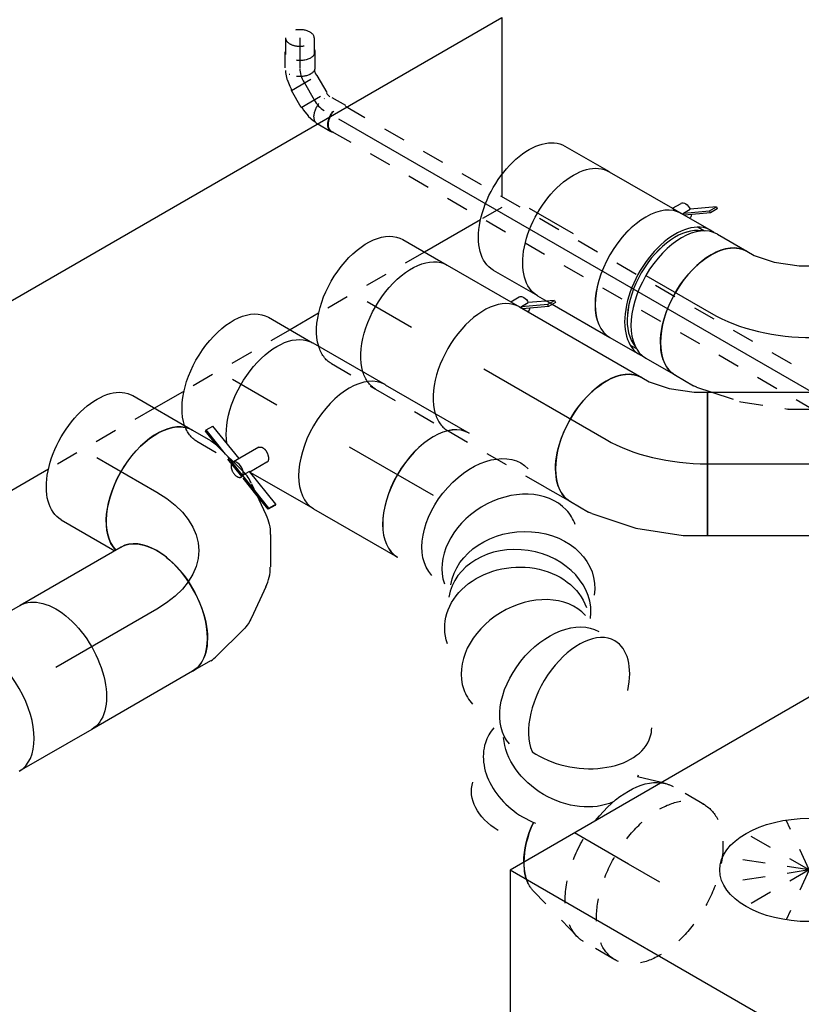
# Model space of a CAD drawing. Extents: x -257677 to 221252, y -185516 to 120782.
# Tile 22 of 171: x -87262 to -86389, y -4672 to -3572. Entities that reach past the tile are written whole.
import ezdxf
from ezdxf.enums import TextEntityAlignment as Align
from ezdxf.lldxf.tags import DXFTag

# ---------------------------------------------------------------- set-up
doc = ezdxf.new("R2010")
doc.units = 0
doc.header["$LTSCALE"] = 50
doc.linetypes.add('STREEPJES', pattern=[0.1, 0.05, -0.05])
doc.layers.get('0').update_dxf_attribs({"linetype": 'CONTINUOUS'})
for name, color, linetype in [('WL524---_D', 153, 'CONTINUOUS'), ('WL524---_HARTLIJN', 8, 'CONTINUOUS'), ('WL570---_TOEVOER', 3, 'CONTINUOUS'), ('WL570---_TOEVOER_HL', 8, 'CONTINUOUS'), ('WL570---_TOEVOER_RST', 2, 'CONTINUOUS'), ('WL570---_TOEVOER_RST_HL', 1, 'CONTINUOUS'), ('WL5911--_D', 2, 'CONTINUOUS'), ('WM570---_TOEVOER_PR', 1, 'CONTINUOUS'), ('WM570---_TOEVOER_RST_PR', 1, 'CONTINUOUS')]:
    doc.layers.add(name, color=color, linetype=linetype)
doc.styles.add('BURO-018', font='ARIAL.TTF', dxfattribs={"height": 63})
doc.styles.add('BURO-025', font='ARIAL.TTF', dxfattribs={"height": 125})
tags = doc.linetypes.add('CENTER2', pattern=[28.575, 19.05, -3.175, 3.175, -3.175]).pattern_tags.tags
tags[10:11] = [DXFTag(74, 4), DXFTag(75, 0), DXFTag(340, '0'), DXFTag(46, 1.0), DXFTag(50, 0.0), DXFTag(44, 0.0), DXFTag(45, 0.0)]
tags[8:9] = [DXFTag(74, 4), DXFTag(75, 0), DXFTag(340, '0'), DXFTag(46, 1.0), DXFTag(50, 0.0), DXFTag(44, 0.0), DXFTag(45, 0.0)]
tags[6:7] = [DXFTag(74, 4), DXFTag(75, 0), DXFTag(340, '0'), DXFTag(46, 1.0), DXFTag(50, 0.0), DXFTag(44, 0.0), DXFTag(45, 0.0)]
tags[4:5] = [DXFTag(74, 4), DXFTag(75, 0), DXFTag(340, '0'), DXFTag(46, 1.0), DXFTag(50, 0.0), DXFTag(44, 0.0), DXFTag(45, 0.0)]

# ---------------------------------------------------------------- blocks, each defined once
blk = doc.blocks.new('*U1949')
at = {"color": 8, "linetype": 'STREEPJES', "ltscale": 10}
for p, q in [((0, 16, 1154.8), (959, 16, 1154.8)), ((0, -16, 1154.8), (903.5, -16, 1154.8))]:
    blk.add_line(p, q, dxfattribs=at)
at = {"color": 0, "ltscale": 10}
for p, q in [((959, 16, 1154.8), (1538.2, 16, 1154.8)), ((903.5, -16, 1154.8), (1553.7, -16, 1154.8))]:
    blk.add_line(p, q, dxfattribs=at)
at = {"color": 8, "linetype": 'STREEPJES', "ltscale": 10, "extrusion": (3.51927e-17, -1.07879e-16, -1)}
blk.add_ellipse((0, 0, 1154.8), major_axis=(0, -16), ratio=0.57735, start_param=0, end_param=3.141593, dxfattribs=at)
at = {"layer": 'WL524---_HARTLIJN', "linetype": 'CENTER2'}
blk.add_line((0, 0, 1154.8), (1566.3, 0, 1154.8), dxfattribs=at)
at = {"layer": 'WL524---_D', "color": 1, "style": 'BURO-018'}
blk.add_attdef('POSNR', text='', height=90, dxfattribs=at).set_placement((0, 0), align=Align.MIDDLE)
blk = doc.blocks.new('*U2074')
at = {"color": 0, "ltscale": 10}
for p, q in [((4.5, 95, 245.7), (17.4, 102.4, 245.7)), ((17.4, 102.4, 245.7), (97.4, -36.1, 245.7)), ((-21.9, 84.7, 245.7), (4.5, 95, 245.7)), ((-54.1, 80, 245.7), (-45, 80, 245.7)), ((-45, 80, 245.7), (-21.9, 84.7, 245.7)), ((73.9, -49.7, 245.7), (97.4, -36.1, 245.7)), ((24, -69.1, 245.7), (73.8, -49.8, 245.7)), ((73.9, -49.7, 245.7), (73.8, -49.8, 245.7)), ((-26.8, -79.6, 245.7), (22.8, -69.4, 245.7)), ((22.8, -69.4, 245.7), (24, -69.1, 245.7)), ((-54.1, -80, 245.7), (-30.8, -80, 245.7))]:
    blk.add_line(p, q, dxfattribs=at)
at = {"color": 0, "ltscale": 10, "extrusion": (1.38778e-17, -1.20185e-16, -1)}
for centre, major_axis, ratio, start_param, end_param in [((-54.1, 0, 245.7), (0, -80), 0.57735, 0, 3.141593), ((-36.9, 0, 245.7), (8.1, -79.9), 0.497511, 6.232846, 6.333525)]:
    blk.add_ellipse(centre, major_axis=major_axis, ratio=ratio, start_param=start_param, end_param=end_param, dxfattribs=at)
at = {"layer": 'WL570---_TOEVOER_HL', "linetype": 'CENTER2'}
blk.add_ellipse((11.2, 113.2, 245.7), major_axis=(138.6, 80), ratio=0.57735, start_param=3.926991, end_param=4.712389, dxfattribs=at)
at = {"layer": 'WM570---_TOEVOER_PR', "color": 1, "style": 'BURO-018'}
blk.add_attdef('POSNR', text='', height=90, dxfattribs=at).set_placement((0, 0), align=Align.MIDDLE)
blk = doc.blocks.new('*U2075')
at = {"color": 0, "ltscale": 10}
for p, q in [((0, 80, 245.7), (725.7, 80, 245.7)), ((0, -80, 245.7), (0, 80, 245.7)), ((725.7, 80, 245.7), (725.7, -80, 245.7)), ((0, -80, 245.7), (725.7, -80, 245.7))]:
    blk.add_line(p, q, dxfattribs=at)
at = {"layer": 'WL570---_TOEVOER_HL', "linetype": 'CENTER2'}
blk.add_line((0, 0, 245.7), (725.7, 0, 245.7), dxfattribs=at)
at = {"layer": 'WM570---_TOEVOER_PR', "color": 1, "style": 'BURO-018'}
blk.add_attdef('POSNR', text='', height=90, dxfattribs=at).set_placement((0, 0), align=Align.MIDDLE)
blk = doc.blocks.new('*U2076')
at = {"color": 0, "ltscale": 10}
for p, q in [((0, 80, 395.6), (157.8, 80, 395.6)), ((125.2, -80, 395.6), (157.8, -80, 395.6))]:
    blk.add_line(p, q, dxfattribs=at)
at = {"color": 8, "linetype": 'STREEPJES', "ltscale": 10}
blk.add_line((0, -80, 395.6), (125.2, -80, 395.6), dxfattribs=at)
at = {"color": 0, "ltscale": 10}
blk.add_ellipse((157.8, 0, 395.6), major_axis=(0, -80), ratio=0.57735, start_param=3.141593, end_param=6.283185, dxfattribs=at)
at = {"layer": 'WL570---_TOEVOER_HL', "linetype": 'CENTER2'}
blk.add_line((0, 0, 395.6), (157.8, 0, 395.6), dxfattribs=at)
at = {"layer": 'WM570---_TOEVOER_PR', "color": 1, "style": 'BURO-018'}
blk.add_attdef('POSNR', text='', height=90, dxfattribs=at).set_placement((0, 0), align=Align.MIDDLE)
blk = doc.blocks.new('*U2080')
at = {"color": 0, "ltscale": 10}
for p, q in [((-24.2, 127.6, 391.2), (-8.5, 145.3, 391.2)), ((-8.5, 145.3, 391.2), (-4, 153.1, 391.2)), ((-46.2, 109.9, 391.2), (-24.2, 127.6, 391.2)), ((-72, 95, 391.2), (-46.2, 109.9, 391.2)), ((-98.4, 84.7, 391.2), (-72, 95, 391.2)), ((-130.6, 80, 391.2), (-121.5, 80, 391.2)), ((-121.5, 80, 391.2), (-98.4, 84.7, 391.2)), ((123, 53, 391.2), (134.6, 73.1, 391.2)), ((108.8, 36.4, 391.2), (120.6, 49.7, 391.2)), ((-103.4, -79.6, 391.2), (-85.9, -76, 391.2)), ((-130.6, -80, 391.2), (-107.4, -80, 391.2))]:
    blk.add_line(p, q, dxfattribs=at)
at = {"color": 8, "linetype": 'STREEPJES', "ltscale": 10}
for p, q in [((87, 11.8, 391.2), (108.8, 36.4, 391.2)), ((86.1, 10.9, 391.2), (87, 11.8, 391.2)), ((44.5, -22.5, 391.2), (86.1, 10.9, 391.2)), ((-2.6, -49.7, 391.2), (44.4, -22.6, 391.2)), ((44.5, -22.5, 391.2), (44.4, -22.6, 391.2)), ((-52.5, -69.1, 391.2), (-2.8, -49.8, 391.2)), ((-2.6, -49.7, 391.2), (-2.8, -49.8, 391.2)), ((-85.9, -76, 391.2), (-53.8, -69.4, 391.2)), ((-53.8, -69.4, 391.2), (-52.5, -69.1, 391.2))]:
    blk.add_line(p, q, dxfattribs=at)
at = {"color": 0, "ltscale": 10, "extrusion": (1.38778e-17, -1.20185e-16, -1)}
for centre, major_axis, ratio, start_param, end_param in [((65.3, 113.1, 391.2), (-69.3, 40), 0.57735, 0, 3.141593), ((-130.6, 0, 391.2), (0, -80), 0.57735, 0, 3.141593), ((56.7, 98.2, 391.2), (65.1, -47), 0.497511, 6.232846, 6.333525), ((-113.4, 0, 391.2), (8.1, -79.9), 0.497511, 6.232846, 6.333525)]:
    blk.add_ellipse(centre, major_axis=major_axis, ratio=ratio, start_param=start_param, end_param=end_param, dxfattribs=at)
at = {"layer": 'WL570---_TOEVOER_HL', "linetype": 'CENTER2'}
blk.add_ellipse((-65.3, 113.1, 391.2), major_axis=(138.6, 80), ratio=0.57735, start_param=3.926991, end_param=5.497787, dxfattribs=at)
at = {"layer": 'WM570---_TOEVOER_PR', "color": 1, "style": 'BURO-018'}
blk.add_attdef('POSNR', text='', height=90, dxfattribs=at).set_placement((0, 0), align=Align.MIDDLE)
blk = doc.blocks.new('*U2081')
at = {"color": 0, "ltscale": 10}
for p, q in [((-42.2, 80, 513.4), (-4.1, 80, 513.4)), ((4.1, 80, 513.4), (42.2, 80, 513.4)), ((-42.2, -80, 513.4), (-4.1, -80, 513.4)), ((4.1, -80, 513.4), (42.2, -80, 513.4))]:
    blk.add_line(p, q, dxfattribs=at)
for centre, major_axis, start_param, end_param in [((-42.2, 0, 513.4), (0, -80), 3.141593, 6.283185), ((-4.1, 0, 513.4), (0, -80), 3.141593, 6.371689), ((4.1, 0, 513.4), (0, -80), 3.141593, 6.283185), ((42.2, 0, 513.4), (0, -80), 3.141593, 6.283185), ((-4.1, 0, 513.4), (0, -80), 3.053089, 3.138451), ((-4.1, 0, 513.4), (0, -76), 3.34014, 6.084638)]:
    blk.add_ellipse(centre, major_axis=major_axis, ratio=0.57735, start_param=start_param, end_param=end_param, dxfattribs=at)
at = {"layer": 'WL570---_TOEVOER_HL', "linetype": 'CENTER2'}
blk.add_line((-42.2, 0, 513.4), (42.2, 0, 513.4), dxfattribs=at)
at = {"layer": 'WM570---_TOEVOER_PR', "color": 1, "style": 'BURO-018'}
blk.add_attdef('POSNR', text='', height=90, dxfattribs=at).set_placement((0, 0), align=Align.MIDDLE)
blk = doc.blocks.new('*U2082')
at = {"color": 2, "ltscale": 10}
for p, q in [((76.8, 105.9, 576.3), (52.7, 89, 576.3)), ((72.4, 98.4, 576.3), (76.8, 105.9, 576.3)), ((78.8, 104.3, 576.3), (74.4, 96.7, 576.3)), ((76.8, 105.9, 576.3), (78.8, 104.3, 576.3)), ((35.2, 80, 576.3), (40.7, 89.6, 576.3)), ((48.4, 81.5, 576.3), (52.7, 89, 576.3)), ((48.9, 81.8, 576.3), (72.4, 98.4, 576.3)), ((74.4, 96.7, 576.3), (50.6, 80, 576.3)), ((74.4, 96.7, 576.3), (72.4, 98.4, 576.3)), ((-46.7, 80, 576.3), (35.2, 80, 576.3)), ((35.2, 80, 576.3), (46.7, 80, 576.3)), ((48.4, 81.5, 576.3), (48.9, 81.8, 576.3)), ((50.2, 80, 576.3), (48.4, 81.5, 576.3)), ((70.5, 76, 576.3), (78.6, 76, 576.3)), ((70.5, -76, 576.3), (78.6, -76, 576.3)), ((-46.7, -80, 576.3), (-34.8, -80, 576.3)), ((-27.6, -80, 576.3), (46.7, -80, 576.3))]:
    blk.add_line(p, q, dxfattribs=at)
at = {"color": 8, "linetype": 'STREEPJES', "ltscale": 10}
blk.add_line((-34.8, -80, 576.3), (-27.6, -80, 576.3), dxfattribs=at)
at = {"color": 2, "ltscale": 10, "extrusion": (9.61481e-17, 5.55112e-17, -1)}
for centre, major_axis, start_param, end_param in [((49, 84.9, 576.3), (-8.26, 4.77), 0, 1.692399), ((-46.7, 0, 576.3), (0, -80), 0, 3.141593), ((49, 84.9, 576.3), (-8.26, 4.77), 2.413666, 3.141593)]:
    blk.add_ellipse(centre, major_axis=major_axis, ratio=0.57735, start_param=start_param, end_param=end_param, dxfattribs=at)
at = {"color": 2, "ltscale": 10}
for centre, major_axis, start_param, end_param in [((46.7, 0, 576.3), (0, -80), 3.141593, 6.283185), ((84.9, 0, 576.3), (0, -76), 3.34014, 6.084638)]:
    blk.add_ellipse(centre, major_axis=major_axis, ratio=0.57735, start_param=start_param, end_param=end_param, dxfattribs=at)
at = {"layer": 'WL570---_TOEVOER', "color": 1, "style": 'BURO-018'}
blk.add_attdef('I', text='', height=90, dxfattribs=at).set_placement((0, 0), align=Align.MIDDLE)
at = {"layer": 'WM570---_TOEVOER_PR', "color": 1, "style": 'BURO-018'}
blk.add_attdef('POSNR', text='', height=90, dxfattribs=at).set_placement((0, 0), align=Align.MIDDLE)
blk = doc.blocks.new('*U2085')
at = {"color": 0, "ltscale": 10}
blk.add_line((354.7, -156.3, 196.2), (355.1, -158.2, 196.2), dxfattribs=at)
for centre, major_axis, ratio, start_param, end_param in [((0, 0, 196.2), (0, -80), 0.57735, 3.141593, 6.283185), ((107.1, -14.4, 196.2), (38.8, 70.7), 0.762474, 0.157137, 2.984456), ((107.1, -14.4, 196.2), (38.8, 70.7), 0.762474, 6.126049, 6.440322), ((146.7, -61, 196.2), (-74.6, -28.8), 0.813174, 3.150448, 6.283185), ((184.7, -105.7, 196.2), (-38.8, -70.7), 0.762474, 3.298729, 6.126049), ((257.2, -119.5, 196.2), (0, -80), 0.57735, 3.141593, 5.876408), ((257.2, -119.5, 196.2), (0, -80), 0.57735, 2.084152, 3.141593), ((268.5, -136.6, 196.2), (75.2, 28.8), 0.648907, 6.185574, 6.380797), ((268.5, -136.6, 196.2), (75.2, 28.8), 0.648907, 4.077663, 6.185574), ((184.7, -105.7, 196.2), (-38.8, -70.7), 0.762474, 6.126049, 6.440322), ((268.4, -200.2, 196.2), (-80.7, -0.8), 0.75839, 6.12615, 6.440221), ((268.4, -200.2, 196.2), (-80.7, -0.8), 0.75839, 0.157036, 1.733969), ((325.4, -248, 196.2), (0, -80), 0.57735, 4.87262, 5.494037)]:
    blk.add_ellipse(centre, major_axis=major_axis, ratio=ratio, start_param=start_param, end_param=end_param, dxfattribs=at)
at = {"color": 0, "ltscale": 10, "extrusion": (1.38778e-17, -1.20185e-16, -1)}
for centre, major_axis, ratio, start_param, end_param in [((60.3, 0, 196.2), (11.9, 79.6), 0.653907, 3.239156, 6.380748), ((139.3, -41.9, 196.2), (-66, -46.7), 0.806665, 0.201385, 3.342977), ((153.8, -79.4, 196.2), (66, 46.7), 0.806665, 2.940208, 6.081801), ((229.6, -119.5, 196.2), (-11.9, -79.6), 0.653907, 0.097563, 3.04403), ((275.1, -166.7, 196.2), (-80.7, -0.8), 0.75839, 3.65711, 5.812975), ((275.3, -231.6, 196.2), (-75.2, -28.8), 0.648907, 5.287758, 6.380797)]:
    blk.add_ellipse(centre, major_axis=major_axis, ratio=ratio, start_param=start_param, end_param=end_param, dxfattribs=at)
at = {"color": 8, "linetype": 'STREEPJES', "ltscale": 10}
blk.add_ellipse((325.4, -248, 196.2), major_axis=(0, -80), ratio=0.57735, start_param=5.494037, end_param=6.116426, dxfattribs=at)
at = {"layer": 'WM570---_TOEVOER_PR', "color": 1, "style": 'BURO-018'}
blk.add_attdef('POSNR', text='', height=90, dxfattribs=at).set_placement((0, 0), align=Align.MIDDLE)
blk = doc.blocks.new('*U2086')
at = {"color": 0, "ltscale": 10}
for p, q in [((0, 80, 272.8), (108.4, 80, 272.8)), ((0, -80, 272.8), (108.4, -80, 272.8))]:
    blk.add_line(p, q, dxfattribs=at)
blk.add_ellipse((108.4, 0, 272.8), major_axis=(0, -80), ratio=0.57735, start_param=3.141593, end_param=6.283185, dxfattribs=at)
at = {"layer": 'WL570---_TOEVOER_HL', "linetype": 'CENTER2'}
blk.add_line((0, 0, 272.8), (108.4, 0, 272.8), dxfattribs=at)
at = {"layer": 'WM570---_TOEVOER_PR', "color": 1, "style": 'BURO-018'}
blk.add_attdef('POSNR', text='', height=90, dxfattribs=at).set_placement((0, 0), align=Align.MIDDLE)
blk = doc.blocks.new('*U2087')
at = {"color": 8, "linetype": 'STREEPJES', "ltscale": 10}
for p, q in [((-40.4, 100, -75.1), (0, 100, -75.1)), ((9.6, 98.6, -75.1), (77.2, 78.9, -75.1)), ((9.6, -98.6, -75.1), (13.5, -97.5, -75.1)), ((-40.4, -100, -75.1), (0, -100, -75.1))]:
    blk.add_line(p, q, dxfattribs=at)
at = {"color": 0, "ltscale": 10}
blk.add_line((13.5, -97.5, -75.1), (39.9, -89.8, -75.1), dxfattribs=at)
at = {"color": 8, "linetype": 'STREEPJES', "ltscale": 10, "extrusion": (-1.38778e-17, -8.01234e-18, -1)}
for centre, major_axis, start_param, end_param in [((-40.4, 0, -75.1), (0, 100), 0, 6.280044), ((0, 0, -75.1), (0, 100), 0, 1.810949), ((0, 0, -75.1), (0, 100), 0, 1.810949), ((0, 0, -75.1), (0, 100), 0, 1.810949), ((69.6, 0, -75.1), (0, 80), 0.166759, 0.789148), ((69.6, 0, -75.1), (0, 80), 0.166759, 0.789148), ((0, 0, -75.1), (0, 100), 2.90144, 3.141593), ((0, 0, -75.1), (0, 100), 2.90144, 3.141593), ((0, 0, -75.1), (0, 100), 2.90144, 3.141593)]:
    blk.add_ellipse(centre, major_axis=major_axis, ratio=0.57735, start_param=start_param, end_param=end_param, dxfattribs=at)
at = {"color": 0, "ltscale": 10, "extrusion": (-1.38778e-17, -8.01234e-18, -1)}
for centre, major_axis, start_param, end_param in [((69.6, 0, -75.1), (0, 80), 0.789148, 1.410565), ((69.6, 0, -75.1), (0, 80), 0.789148, 1.410565), ((0, 0, -75.1), (0, 100), 1.810949, 2.90144), ((0, 0, -75.1), (0, 100), 1.810949, 2.90144), ((0, 0, -75.1), (0, 100), 1.810949, 2.90144)]:
    blk.add_ellipse(centre, major_axis=major_axis, ratio=0.57735, start_param=start_param, end_param=end_param, dxfattribs=at)
at = {"layer": 'WL570---_TOEVOER_RST_HL', "linetype": 'CENTER2'}
for p, q in [((-40.4, 0, -75.1), (0, 0, -75.1)), ((0, 0, -75.1), (69.6, 0, -75.1))]:
    blk.add_line(p, q, dxfattribs=at)
blk.add_circle((69.6, 0, -75.1), 0.075, dxfattribs=at)
at = {"layer": 'WM570---_TOEVOER_RST_PR', "color": 1, "style": 'BURO-018'}
blk.add_attdef('POSNR', text='', height=90, dxfattribs=at).set_placement((0, 0), align=Align.MIDDLE)
blk = doc.blocks.new('*U2088')
at = {"color": 0, "ltscale": 10}
for p, q in [((0, 80, 649.7), (57, 80, 649.7)), ((0, -80, 649.7), (57, -80, 649.7))]:
    blk.add_line(p, q, dxfattribs=at)
at = {"color": 0, "ltscale": 10, "extrusion": (3.51927e-17, -1.07879e-16, -1)}
blk.add_ellipse((0, 0, 649.7), major_axis=(0, -80), ratio=0.57735, start_param=0, end_param=3.141593, dxfattribs=at)
at = {"layer": 'WL570---_TOEVOER_HL', "linetype": 'CENTER2'}
blk.add_line((0, 0, 649.7), (57, 0, 649.7), dxfattribs=at)
at = {"layer": 'WM570---_TOEVOER_PR', "color": 1, "style": 'BURO-018'}
blk.add_attdef('POSNR', text='', height=90, dxfattribs=at).set_placement((0, 0), align=Align.MIDDLE)
blk = doc.blocks.new('*U2089')
at = {"color": 0, "ltscale": 10}
blk.add_line((0, 80, 502), (57, 80, 502), dxfattribs=at)
at = {"color": 8, "linetype": 'STREEPJES', "ltscale": 10}
blk.add_line((0, -80, 502), (57, -80, 502), dxfattribs=at)
at = {"color": 0, "ltscale": 10, "extrusion": (3.51927e-17, -1.07879e-16, -1)}
blk.add_ellipse((0, 0, 502), major_axis=(0, -80), ratio=0.57735, start_param=0.495696, end_param=3.141593, dxfattribs=at)
at = {"color": 8, "linetype": 'STREEPJES', "ltscale": 10, "extrusion": (3.51927e-17, -1.07879e-16, -1)}
blk.add_ellipse((0, 0, 502), major_axis=(0, -80), ratio=0.57735, start_param=0, end_param=0.495696, dxfattribs=at)
at = {"layer": 'WL570---_TOEVOER_HL', "linetype": 'CENTER2'}
blk.add_line((0, 0, 502), (57, 0, 502), dxfattribs=at)
at = {"layer": 'WM570---_TOEVOER_PR', "color": 1, "style": 'BURO-018'}
blk.add_attdef('POSNR', text='', height=90, dxfattribs=at).set_placement((0, 0), align=Align.MIDDLE)
blk = doc.blocks.new('*U2090')
at = {"color": 2, "ltscale": 10}
for p, q in [((76.8, 105.9, 428.6), (52.7, 89, 428.6)), ((72.4, 98.4, 428.6), (76.8, 105.9, 428.6)), ((78.8, 104.3, 428.6), (74.4, 96.7, 428.6)), ((76.8, 105.9, 428.6), (78.8, 104.3, 428.6)), ((35.2, 80, 428.6), (40.7, 89.6, 428.6)), ((48.4, 81.5, 428.6), (72.4, 98.4, 428.6)), ((48.4, 81.5, 428.6), (52.7, 89, 428.6)), ((74.4, 96.7, 428.6), (50.6, 80, 428.6)), ((74.4, 96.7, 428.6), (72.4, 98.4, 428.6)), ((-46.7, 80, 428.6), (35.2, 80, 428.6)), ((35.2, 80, 428.6), (46.7, 80, 428.6)), ((47.9, 81.1, 428.6), (48.4, 81.5, 428.6)), ((50.2, 80, 428.6), (48.4, 81.5, 428.6))]:
    blk.add_line(p, q, dxfattribs=at)
at = {"color": 8, "linetype": 'STREEPJES', "ltscale": 10}
blk.add_line((-46.7, -80, 428.6), (46.7, -80, 428.6), dxfattribs=at)
at = {"color": 2, "ltscale": 10, "extrusion": (9.61481e-17, 5.55112e-17, -1)}
for centre, major_axis, start_param, end_param in [((49, 84.9, 428.6), (-8.26, 4.77), 0, 1.692399), ((-46.7, 0, 428.6), (0, -80), 0.495696, 3.141593), ((49, 84.9, 428.6), (-8.26, 4.77), 2.413666, 3.141593)]:
    blk.add_ellipse(centre, major_axis=major_axis, ratio=0.57735, start_param=start_param, end_param=end_param, dxfattribs=at)
at = {"color": 2, "ltscale": 10}
blk.add_ellipse((46.7, 0, 428.6), major_axis=(0, -80), ratio=0.57735, start_param=3.141593, end_param=5.787489, dxfattribs=at)
at = {"color": 8, "linetype": 'STREEPJES', "ltscale": 10, "extrusion": (9.61481e-17, 5.55112e-17, -1)}
blk.add_ellipse((-46.7, 0, 428.6), major_axis=(0, -80), ratio=0.57735, start_param=0, end_param=0.495696, dxfattribs=at)
at = {"color": 8, "linetype": 'STREEPJES', "ltscale": 10}
blk.add_ellipse((46.7, 0, 428.6), major_axis=(0, -80), ratio=0.57735, start_param=5.787489, end_param=6.283185, dxfattribs=at)
at = {"layer": 'WL570---_TOEVOER', "color": 1, "style": 'BURO-018'}
blk.add_attdef('I', text='', height=90, dxfattribs=at).set_placement((0, 0), align=Align.MIDDLE)
at = {"layer": 'WM570---_TOEVOER_PR', "color": 1, "style": 'BURO-018'}
blk.add_attdef('POSNR', text='', height=90, dxfattribs=at).set_placement((0, 0), align=Align.MIDDLE)
blk = doc.blocks.new('*U2091')
at = {"color": 2, "ltscale": 10}
for p, q in [((-46.7, 80, 305.9), (46.7, 80, 305.9)), ((-40.5, -51.1, 305.9), (-56.9, -79.5, 305.9)), ((-101.2, -65.4, 305.9), (-101.1, -63.8, 305.9)), ((-82.8, -72.6, 305.9), (-101.2, -65.4, 305.9)), ((-101.1, -63.8, 305.9), (-96.7, -56.3, 305.9)), ((-68.8, -76.3, 305.9), (-101.1, -63.8, 305.9)), ((-53.2, -73.1, 305.9), (-96.7, -56.3, 305.9)), ((-24.3, -61.1, 305.9), (-35.2, -80, 305.9)), ((-36, -79.8, 305.9), (-38.7, -84.5, 305.9)), ((7.6, -96.7, 305.9), (-36, -79.8, 305.9)), ((-35.2, -80, 305.9), (46.7, -80, 305.9)), ((3.3, -104.3, 305.9), (-20.3, -95.1, 305.9)), ((3.1, -105.9, 305.9), (-15, -98.9, 305.9)), ((7.5, -98.4, 305.9), (3.1, -105.9, 305.9)), ((3.3, -104.3, 305.9), (7.6, -96.7, 305.9)), ((7.6, -96.7, 305.9), (7.5, -98.4, 305.9)), ((3.1, -105.9, 305.9), (3.3, -104.3, 305.9))]:
    blk.add_line(p, q, dxfattribs=at)
at = {"color": 8, "linetype": 'STREEPJES', "ltscale": 10}
for p, q in [((-40.5, -89, 305.9), (-82.8, -72.6, 305.9)), ((-41.2, -87, 305.9), (-68.8, -76.3, 305.9)), ((-56.9, -79.5, 305.9), (-57.3, -80.1, 305.9)), ((-56.8, -79.5, 305.9), (-57.3, -80.1, 305.9)), ((-40.3, -87.4, 305.9), (-41.2, -87, 305.9)), ((-40.3, -87.4, 305.9), (-40.5, -89, 305.9)), ((-38.7, -84.5, 305.9), (-40.3, -87.4, 305.9)), ((-20.3, -95.1, 305.9), (-40.3, -87.4, 305.9)), ((-40.4, -89, 305.9), (-40.7, -89.6, 305.9)), ((-15, -98.9, 305.9), (-40.5, -89, 305.9))]:
    blk.add_line(p, q, dxfattribs=at)
at = {"color": 2, "ltscale": 10, "extrusion": (1.23904e-16, 7.43708e-18, -1)}
blk.add_ellipse((-46.7, 0, 305.9), major_axis=(0, -80), ratio=0.57735, start_param=0.616085, end_param=3.141593, dxfattribs=at)
at = {"color": 2, "ltscale": 10}
for centre, major_axis, start_param, end_param in [((46.7, 0, 305.9), (0, -80), 3.141593, 6.283185), ((-49, -84.9, 305.9), (-8.26, 4.77), 4.134762, 6.159054)]:
    blk.add_ellipse(centre, major_axis=major_axis, ratio=0.57735, start_param=start_param, end_param=end_param, dxfattribs=at)
at = {"color": 8, "linetype": 'STREEPJES', "ltscale": 10}
for start_param, end_param in [(0, 3.141593), (3.141593, 4.134762)]:
    blk.add_ellipse((-49, -84.9, 305.9), major_axis=(-8.26, 4.77), ratio=0.57735, start_param=start_param, end_param=end_param, dxfattribs=at)
at = {"color": 2, "ltscale": 10}
blk.add_spline([(-40.5, -51.1, 305.9), (-40, -50.7, 305.9), (-39.5, -50.3, 305.9), (-39, -50, 305.9), (-38.3, -49.7, 305.9), (-37.6, -49.5, 305.9), (-36.9, -49.4, 305.9), (-36.1, -49.4, 305.9), (-35.3, -49.5, 305.9), (-34.5, -49.6, 305.9), (-33.6, -49.8, 305.9), (-32.8, -50.1, 305.9), (-31.9, -50.5, 305.9), (-31, -50.9, 305.9), (-30.2, -51.3, 305.9), (-29.4, -51.9, 305.9), (-28.6, -52.4, 305.9), (-27.9, -53, 305.9), (-27.2, -53.7, 305.9), (-26.5, -54.3, 305.9), (-25.9, -55, 305.9), (-25.4, -55.7, 305.9), (-25, -56.4, 305.9), (-24.6, -57.1, 305.9), (-24.3, -57.7, 305.9), (-24.1, -58.4, 305.9), (-23.9, -59, 305.9), (-23.9, -59.6, 305.9), (-23.9, -60.2, 305.9), (-24.1, -60.7, 305.9), (-24.3, -61.1, 305.9)], degree=3, dxfattribs=at)
at = {"layer": 'WL570---_TOEVOER', "color": 1, "style": 'BURO-018'}
blk.add_attdef('I', text='', height=90, dxfattribs=at).set_placement((0, 0), align=Align.MIDDLE)
at = {"layer": 'WM570---_TOEVOER_PR', "color": 1, "style": 'BURO-018'}
blk.add_attdef('POSNR', text='', height=90, dxfattribs=at).set_placement((0, 0), align=Align.MIDDLE)
blk = doc.blocks.new('*U2092')
at = {"color": 0, "ltscale": 10}
blk.add_line((0, 80, 379.2), (57, 80, 379.2), dxfattribs=at)
at = {"color": 8, "linetype": 'STREEPJES', "ltscale": 10}
blk.add_line((0, -80, 379.2), (40.1, -80, 379.2), dxfattribs=at)
at = {"color": 0, "ltscale": 10, "extrusion": (1.38778e-17, -1.20185e-16, -1)}
blk.add_ellipse((0, 0, 379.2), major_axis=(0, -80), ratio=0.57735, start_param=0.461727, end_param=3.141593, dxfattribs=at)
at = {"color": 8, "linetype": 'STREEPJES', "ltscale": 10, "extrusion": (1.38778e-17, -1.20185e-16, -1)}
blk.add_ellipse((0, 0, 379.2), major_axis=(0, -80), ratio=0.57735, start_param=0, end_param=0.461727, dxfattribs=at)
at = {"layer": 'WL570---_TOEVOER_HL', "linetype": 'CENTER2'}
blk.add_line((0, 0, 379.2), (57, 0, 379.2), dxfattribs=at)
at = {"layer": 'WM570---_TOEVOER_PR', "color": 1, "style": 'BURO-018'}
blk.add_attdef('POSNR', text='', height=90, dxfattribs=at).set_placement((0, 0), align=Align.MIDDLE)
blk = doc.blocks.new('*U2094')
at = {"color": 2, "ltscale": 10}
for p, q in [((-46.7, 80, -109.1), (46.7, 80, -109.1)), ((-46.7, -80, -109.1), (35.2, -80, -109.1)), ((-7.6, -96.7, -109.1), (35.2, -80.1, -109.1)), ((36, -81.5, -109.1), (-7.5, -98.4, -109.1)), ((35.2, -80, -109.1), (40.7, -89.6, -109.1)), ((35.2, -80, -109.1), (46.7, -80, -109.1)), ((56.3, -80, -109.1), (57.7, -82.3, -109.1)), ((63.7, -80, -109.1), (57.7, -82.3, -109.1)), ((-7.5, -98.4, -109.1), (-7.6, -96.7, -109.1)), ((-3.1, -105.9, -109.1), (-7.5, -98.4, -109.1)), ((40.4, -89, -109.1), (-3.1, -105.9, -109.1))]:
    blk.add_line(p, q, dxfattribs=at)
at = {"color": 2, "ltscale": 10, "extrusion": (-1.37781e-16, -1.65999e-17, -1)}
for centre, major_axis, start_param in [((-46.7, 0, -109.1), (0, -80), 0), ((49, -84.9, -109.1), (8.26, 4.77), 0.401996)]:
    blk.add_ellipse(centre, major_axis=major_axis, ratio=0.57735, start_param=start_param, end_param=3.141593, dxfattribs=at)
at = {"color": 2, "ltscale": 10}
blk.add_ellipse((46.7, 0, -109.1), major_axis=(0, -80), ratio=0.57735, start_param=3.141593, end_param=6.283185, dxfattribs=at)
at = {"layer": 'WL570---_TOEVOER', "color": 1, "style": 'BURO-018'}
blk.add_attdef('I', text='', height=90, dxfattribs=at).set_placement((0, 0), align=Align.MIDDLE)
at = {"layer": 'WM570---_TOEVOER_PR', "color": 1, "style": 'BURO-018'}
blk.add_attdef('POSNR', text='', height=90, dxfattribs=at).set_placement((0, 0), align=Align.MIDDLE)
blk = doc.blocks.new('*U2095')
at = {"color": 0, "ltscale": 10}
for p, q in [((0, 80, 16.1), (130.2, 80, 16.1)), ((0, -80, 16.1), (130.2, -80, 16.1))]:
    blk.add_line(p, q, dxfattribs=at)
at = {"color": 0, "ltscale": 10, "extrusion": (-1.03585e-16, -4.2938e-18, -1)}
blk.add_ellipse((0, 0, 16.1), major_axis=(0, -80), ratio=0.57735, start_param=0, end_param=3.141593, dxfattribs=at)
at = {"layer": 'WL570---_TOEVOER_HL', "linetype": 'CENTER2'}
blk.add_line((0, 0, 16.1), (130.2, 0, 16.1), dxfattribs=at)
at = {"layer": 'WM570---_TOEVOER_PR', "color": 1, "style": 'BURO-018'}
blk.add_attdef('POSNR', text='', height=90, dxfattribs=at).set_placement((0, 0), align=Align.MIDDLE)
blk = doc.blocks.new('*U2098')
at = {"color": 0, "ltscale": 10}
for p, q in [((0, 80, 255.4), (77.2, 80, 255.4)), ((0, -80, 255.4), (69.3, -80, 255.4))]:
    blk.add_line(p, q, dxfattribs=at)
at = {"color": 0, "ltscale": 10, "extrusion": (1.38778e-17, -1.20185e-16, -1)}
blk.add_ellipse((0, 0, 255.4), major_axis=(0, -80), ratio=0.57735, start_param=0, end_param=3.141593, dxfattribs=at)
at = {"color": 0, "ltscale": 10}
blk.add_ellipse((77.2, 0, 255.4), major_axis=(0, -80), ratio=0.57735, start_param=3.141593, end_param=6.123637, dxfattribs=at)
at = {"layer": 'WL570---_TOEVOER_HL', "linetype": 'CENTER2'}
blk.add_line((0, 0, 255.4), (77.2, 0, 255.4), dxfattribs=at)
at = {"layer": 'WM570---_TOEVOER_PR', "color": 1, "style": 'BURO-018'}
blk.add_attdef('POSNR', text='', height=90, dxfattribs=at).set_placement((0, 0), align=Align.MIDDLE)
blk = doc.blocks.new('*U2099')
at = {"color": 0, "ltscale": 10}
for p, q in [((-130.6, 80, 108.5), (-107.4, 80, 108.5)), ((-98.6, 78.8, 108.5), (-58.1, 68, 108.5)), ((-43.6, 61.2, 108.5), (-12.5, 39.3, 108.5)), ((2.8, 22.7, 108.5), (21, -8.9, 108.5)), ((27.8, -30.5, 108.5), (31.2, -68.4, 108.5)), ((29.8, -84.3, 108.5), (19, -124.8, 108.5)), ((15.6, -133, 108.5), (4, -153.1, 108.5))]:
    blk.add_line(p, q, dxfattribs=at)
at = {"color": 0, "ltscale": 10, "extrusion": (3.51927e-17, -1.07879e-16, -1)}
for centre, major_axis, ratio, start_param, end_param in [((-130.6, 0, 108.5), (0, -80), 0.57735, 0.159548, 3.141593), ((-113.4, 0, 108.5), (10.5, 79.7), 0.646887, 6.198226, 6.368145), ((-63.5, -22.6, 108.5), (-59.5, -54.4), 0.803023, 2.966153, 3.317032), ((-49, -69.5, 108.5), (80.2, -6.9), 0.750739, 6.150885, 6.415485)]:
    blk.add_ellipse(centre, major_axis=major_axis, ratio=ratio, start_param=start_param, end_param=end_param, dxfattribs=at)
at = {"color": 0, "ltscale": 10}
for centre, major_axis, ratio, start_param, end_param in [((-84.7, -7.7, 108.5), (34.1, 73), 0.750739, 6.150885, 6.415485), ((-51.3, -43.7, 108.5), (-76.9, -24.3), 0.803023, 2.966153, 3.317032), ((-65.3, -113.1, 108.5), (-69.3, 40), 0.57735, 3.141593, 6.283185), ((-56.7, -98.2, 108.5), (74.3, -30.8), 0.646887, 6.198226, 6.368145)]:
    blk.add_ellipse(centre, major_axis=major_axis, ratio=ratio, start_param=start_param, end_param=end_param, dxfattribs=at)
at = {"layer": 'WL570---_TOEVOER_HL', "linetype": 'CENTER2', "extrusion": (3.51927e-17, -1.07879e-16, -1)}
blk.add_ellipse((-196, -113.1, 108.5), major_axis=(138.6, 80), ratio=0.57735, start_param=5.497787, end_param=7.068583, dxfattribs=at)
at = {"layer": 'WM570---_TOEVOER_PR', "color": 1, "style": 'BURO-018'}
blk.add_attdef('POSNR', text='', height=90, dxfattribs=at).set_placement((0, 0), align=Align.MIDDLE)
blk = doc.blocks.new('*U2159')
at = {"color": 0, "ltscale": 10}
for p, q in [((-225.4, 278.6, -227.2), (-345.8, 70, -227.2)), ((160.8, 278.6, -227.2), (-225.4, 278.6, -227.2)), ((-32.3, -55.9, -227.2), (-225.4, 278.6, -227.2)), ((354, -55.9, -227.2), (160.8, 278.6, -227.2)), ((-430.7, 95.5, -227.2), (-428.7, 99, -227.2)), ((-430.7, 95.5, -227.2), (-207.8, -290.6, -227.2)), ((-329, 99, -227.2), (-428.7, 99, -227.2)), ((-428.7, 99, -227.2), (-203.7, -290.6, -227.2)), ((-345.8, 70, -227.2), (-152.7, -264.5, -227.2)), ((-152.7, -264.5, -227.2), (-32.3, -55.9, -227.2)), ((354, -55.9, -227.2), (-32.3, -55.9, -227.2)), ((233.5, -264.5, -227.2), (354, -55.9, -227.2)), ((282.1, -290.6, -227.2), (250.3, -235.5, -227.2)), ((-152.7, -264.5, -227.2), (233.5, -264.5, -227.2))]:
    blk.add_line(p, q, dxfattribs=at)
at = {"color": 8, "linetype": 'STREEPJES', "ltscale": 10}
for p, q in [((64.3, 111.4, -227.2), (23.5, 182.1, -227.2)), ((64.3, 111.4, -227.2), (-11.9, 172.6, -227.2)), ((64.3, 111.4, -227.2), (69.8, 172.6, -227.2)), ((64.3, 111.4, -227.2), (-26.8, 146.7, -227.2)), ((64.3, 111.4, -227.2), (114.6, 146.7, -227.2)), ((64.3, 111.4, -227.2), (-17.4, 111.4, -227.2)), ((64.3, 111.4, -227.2), (14, 76, -227.2)), ((64.3, 111.4, -227.2), (58.8, 50.1, -227.2)), ((64.3, 111.4, -227.2), (105.1, 40.7, -227.2)), ((64.3, 111.4, -227.2), (140.5, 50.1, -227.2)), ((64.3, 111.4, -227.2), (155.4, 76, -227.2)), ((64.3, 111.4, -227.2), (145.9, 111.4, -227.2)), ((-207.8, -290.6, -227.2), (-187.8, -325.3, -227.2)), ((-203.7, -290.6, -227.2), (-185.8, -321.7, -227.2)), ((300.1, -321.7, -227.2), (282.1, -290.6, -227.2)), ((-185.8, -321.7, -227.2), (-187.8, -325.3, -227.2)), ((-187.8, -325.3, -227.2), (298, -325.3, -227.2)), ((-185.8, -321.7, -227.2), (300.1, -321.7, -227.2)), ((298, -325.3, -227.2), (300.1, -321.7, -227.2))]:
    blk.add_line(p, q, dxfattribs=at)
at = {"color": 0, "ltscale": 10}
blk.add_ellipse((64.3, 111.4, -227.2), major_axis=(86.6, -50), ratio=0.57735, dxfattribs=at)
at = {"layer": 'WL570---_TOEVOER_RST_HL', "linetype": 'CENTER2'}
blk.add_circle((0, 0, -227.2), 0.075, dxfattribs=at)
at = {"layer": 'WL570---_TOEVOER_RST', "color": 1, "style": 'BURO-018'}
for tag in ['MC', 'Q']:
    blk.add_attdef(tag, text='', height=90, dxfattribs=at).set_placement((0, 0), align=Align.MIDDLE)
at = {"layer": 'WM570---_TOEVOER_RST_PR', "color": 1, "style": 'BURO-018'}
blk.add_attdef('POSNR', text='', height=90, dxfattribs=at).set_placement((0, 0), align=Align.MIDDLE)
blk = doc.blocks.new('*U2161')
at = {"color": 8, "linetype": 'STREEPJES', "ltscale": 10}
for p, q in [((14.2, 27.6, 1173.3), (-1.3, 18.6, 1173.3)), ((-9, 16, 1173.3), (-7.5, 16, 1173.3)), ((-7.5, 16, 1173.3), (-4.4, 16.5, 1173.3)), ((-4.4, 16.5, 1173.3), (-3.2, 16.9, 1173.3)), ((-4.8, 10.9, 1173.3), (-4.8, 10.3, 1173.3)), ((7.1, -9.6, 1173.3), (6.5, -9.3, 1173.3)), ((31, -1.5, 1173.3), (15.5, -10.5, 1173.3)), ((-9, -16, 1173.3), (-5.1, -16, 1173.3)), ((-5, -16, 1173.3), (3, -14.8, 1173.3)), ((3, -14.8, 1173.3), (3.3, -14.7, 1173.3)), ((3.3, -14.7, 1173.3), (10.7, -12.2, 1173.3)), ((11.4, -11.9, 1173.3), (10.7, -12.2, 1173.3)), ((11.4, -11.9, 1173.3), (12.5, -11.3, 1173.3))]:
    blk.add_line(p, q, dxfattribs=at)
at = {"color": 8, "linetype": 'STREEPJES', "ltscale": 10, "extrusion": (-2.4037e-17, 1.38778e-17, -1)}
for centre, start_param, end_param in [((22.6, 13.1, 1173.3), 0, 3.451437), ((7.1, 4.1, 1173.3), 0, 3.141593), ((22.6, 13.1, 1173.3), 5.973341, 6.280044)]:
    blk.add_ellipse(centre, major_axis=(8.4, -14.5), ratio=0.57735, start_param=start_param, end_param=end_param, dxfattribs=at)
at = {"layer": 'WL524---_HARTLIJN', "linetype": 'CENTER2'}
blk.add_line((-31, 0, 1173.3), (-9.2, 0, 1173.3), dxfattribs=at)
blk.add_ellipse((-9.2, 12.8, 1173.3), major_axis=(-22.2, 0), ratio=0.57735, start_param=1.570796, end_param=2.356194, dxfattribs=at)
at = {"layer": 'WL524---_D', "color": 1, "style": 'BURO-018'}
blk.add_attdef('POSNR', text='', height=90, dxfattribs=at).set_placement((0, 0), align=Align.MIDDLE)
blk = doc.blocks.new('*U2162')
at = {"color": 8, "linetype": 'STREEPJES', "ltscale": 10}
for p, q in [((0, 16, 1143.8), (18.5, 16, 1143.8)), ((0, -16, 1143.8), (18.5, -16, 1143.8))]:
    blk.add_line(p, q, dxfattribs=at)
for start_param, end_param in [(0, 3.141593), (3.141593, 6.283185)]:
    blk.add_ellipse((0, 0, 1143.8), major_axis=(0, 16), ratio=0.57735, start_param=start_param, end_param=end_param, dxfattribs=at)
at = {"layer": 'WL524---_HARTLIJN', "linetype": 'CENTER2'}
blk.add_line((0, 0, 1143.8), (33.5, 0, 1143.8), dxfattribs=at)
at = {"layer": 'WL524---_D', "color": 1, "style": 'BURO-018'}
blk.add_attdef('POSNR', text='', height=90, dxfattribs=at).set_placement((0, 0), align=Align.MIDDLE)
blk = doc.blocks.new('*U2163')
at = {"color": 8, "linetype": 'STREEPJES', "ltscale": 10}
for p, q in [((19.3, 30.5, 1173.3), (0.3, 19.5, 1173.3)), ((36.1, 1.5, 1173.3), (19.3, 30.5, 1173.3)), ((-26.1, 16.8, 1173.3), (-8.2, 16.8, 1173.3)), ((-5.6, 16.2, 1173.3), (-4.4, 16.5, 1173.3)), ((-4.4, 16.5, 1173.3), (-1.5, 17.6, 1173.3)), ((-1.5, 17.6, 1173.3), (0, 18.5, 1173.3)), ((-1.3, 11.9, 1173.3), (-1, 11.3, 1173.3)), ((0.3, 19.5, 1173.3), (0, 18.5, 1173.3)), ((17.1, -9.5, 1173.3), (0.3, 19.5, 1173.3)), ((36.1, 1.5, 1173.3), (17.1, -9.5, 1173.3)), ((12.4, -11.3, 1173.3), (16, -9.3, 1173.3)), ((17.1, -9.5, 1173.3), (16, -9.3, 1173.3)), ((-26.1, -16.8, 1173.3), (-8.2, -16.8, 1173.3)), ((-5.2, -16, 1173.3), (-3.9, -16, 1173.3)), ((-3.9, -16, 1173.3), (-3.1, -15.9, 1173.3)), ((-3.1, -15.9, 1173.3), (4.5, -14.4, 1173.3)), ((-1.3, -11.9, 1173.3), (-1, -11.3, 1173.3)), ((4.8, -14.3, 1173.3), (4.5, -14.4, 1173.3)), ((4.8, -14.3, 1173.3), (12.4, -11.3, 1173.3))]:
    blk.add_line(p, q, dxfattribs=at)
at = {"color": 8, "linetype": 'STREEPJES', "ltscale": 10, "extrusion": (5.55112e-17, 6.16298e-33, -1)}
for centre, start_param, end_param in [((-26.1, 0, 1173.3), 0, 3.451437), ((-26.1, 0, 1173.3), 5.973341, 6.280044), ((-8.2, 0, 1173.3), 0, 3.141593)]:
    blk.add_ellipse(centre, major_axis=(0, 16.8), ratio=0.57735, start_param=start_param, end_param=end_param, dxfattribs=at)
at = {"layer": 'WL524---_HARTLIJN', "linetype": 'CENTER2'}
blk.add_ellipse((1.6, 15.7, 1173.3), major_axis=(-19.2, -11.1), ratio=0.57735, start_param=0.785398, end_param=1.570796, dxfattribs=at)
at = {"layer": 'WL524---_D', "color": 1, "style": 'BURO-018'}
blk.add_attdef('POSNR', text='', height=90, dxfattribs=at).set_placement((0, 0), align=Align.MIDDLE)
blk = doc.blocks.new('*U2164')
at = {"color": 2, "ltscale": 10}
for p, q in [((-40.8, -226.3, 679.6), (326.6, 410.1, 679.6)), ((326.6, 410.1, 679.6), (414.3, 258.2, 679.6)), ((418.9, 202.4, 679.6), (382.9, 139.9, 679.6)), ((314.5, 21.5, 679.6), (296.1, -10.4, 679.6)), ((227.7, -128.9, 679.6), (208.5, -162.1, 679.6)), ((140.1, -280.5, 679.6), (65.3, -410.1, 679.6))]:
    blk.add_line(p, q, dxfattribs=at)
at = {"color": 8, "linetype": 'STREEPJES', "ltscale": 10}
for p, q in [((414.3, 258.2, 679.6), (432.7, 226.3, 679.6)), ((432.7, 226.3, 679.6), (418.9, 202.4, 679.6)), ((382.9, 139.9, 679.6), (314.5, 21.5, 679.6)), ((296.1, -10.4, 679.6), (227.7, -128.9, 679.6)), ((208.5, -162.1, 679.6), (140.1, -280.5, 679.6))]:
    blk.add_line(p, q, dxfattribs=at)
at = {"layer": 'WL5911--_D', "color": 2, "style": 'BURO-025'}
blk.add_attdef('POSNR', text='', height=125, dxfattribs=at).set_placement((0, 0), align=Align.MIDDLE)

msp = doc.modelspace()

# ---------------------------------------------------------------- block references
at = {"layer": 'WL524---_D'}
for name, p, rotation in [('*U2162', (-86949.3191, -3592.39616, -1143.80964), 270), ('*U2163', (-86949.3191, -3634.04452, -1173.25948), 270), ('*U2161', (-86928.8191, -3669.55157, -1173.25948), 299.9999999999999), ('*U1949', (-86906.19168, -3682.61551, -1154.78427), 329.9999999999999)]:
    msp.add_blockref(name, p, dxfattribs=dict(at, rotation=rotation))
at = {"layer": 'WL570---_TOEVOER'}
for name, p, rotation in [('*U2088', (-86693.17178, -3782.54891, -649.72644), 329.9999999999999), ('*U2082', (-86603.29858, -3834.43722, -576.34528), 329.9999999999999), ('*U2080', (-86376.56479, -3965.34204, -391.21792), 329.9999999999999), ('*U2081', (-86526.2593, -3878.91587, -513.44297), 329.9999999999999), ('*U2089', (-86874.07433, -3886.99305, -502.02012), 329.9999999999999), ('*U2090', (-86784.20113, -3938.88136, -428.63897), 329.9999999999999), ('*U2092', (-87024.44535, -3973.8098, -379.2427), 329.9999999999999), ('*U2076', (-86743.71927, -3962.25357, -395.58567), 329.9999999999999), ('*U2091', (-86934.57215, -4025.69811, -305.86154), 329.9999999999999), ('*U2074', (-86560.15293, -4068.23565, -245.70438), 329.9999999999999), ('*U2098', (-87176.07491, -4061.34531, -255.44879), 329.9999999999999), ('*U2086', (-86894.09029, -4049.07032, -272.80824), 329.9999999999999), ('*U2099', (-86996.04477, -4165.28576, -108.4548), 329.9999999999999), ('*U2085', (-86800.25377, -4103.24687, -196.19104), 329.9999999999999), ('*U2095', (-87109.18185, -4230.60548, -16.07875), 210), ('*U2094', (-87262.44351, -4319.09115, 109.05887), 210)]:
    msp.add_blockref(name, p, dxfattribs=dict(at, rotation=rotation))
msp.add_blockref('*U2075', (-86493.85293, -4068.23565, -245.70438), dxfattribs=at)
at = {"layer": 'WL570---_TOEVOER_RST'}
ref = msp.add_blockref('*U2159', (-86379.97377, -4650.63057, 227.18614), dxfattribs=dict(at, rotation=29.99999999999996))
ref.add_attrib('Q', '220', dxfattribs={"color": 1, "height": 90, "style": 'BURO-018'}).set_placement((-85937.17986, -5277.7837), align=Align.MIDDLE)
ref.add_attrib('MC', 'J', dxfattribs={"color": 1, "height": 90, "style": 'BURO-018'}).set_placement((-85615.44627, -4720.52479), align=Align.MIDDLE)
at = {"layer": 'WL570---_TOEVOER_RST', "rotation": 150}
msp.add_blockref('*U2087', (-86582.20631, -4515.50039, 75.05434), dxfattribs=at)
at = {"layer": 'WL5911--_D', "rotation": 329.9999999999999}
msp.add_blockref('*U2164', (-87211.4632, -3761.39425, -679.64365), dxfattribs=at)

doc.saveas('drawing.dxf')
